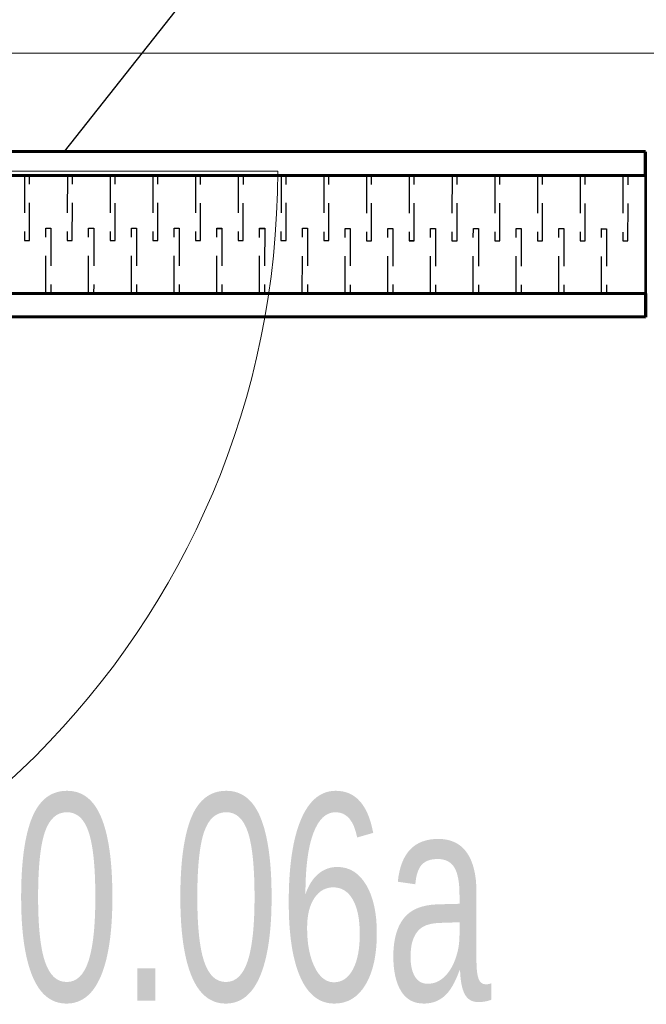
# Model space of a CAD drawing. Header units: millimetres. Extents: x -17045 to 252927, y -178787 to -18768.
# Tile 34 of 46: x 9677 to 10207, y -137293 to -136460. Entities that reach past the tile are written whole.
import ezdxf

# ---------------------------------------------------------------- set-up
doc = ezdxf.new("R2010")
doc.units = ezdxf.units.MM
doc.header["$LTSCALE"] = 10
doc.linetypes.add('GESTRICHELT', pattern=[0.75, 0.5, -0.25])
doc.linetypes.add('VERDECKT', pattern=[9.525, 6.35, -3.175])
for name, color, linetype, lineweight in [('1.PP - SLEPY_nové$0$1.PP - NÁVRH', 9, 'Continuous', 9), ('1.PP - SLEPY_nové$0$VÝPLNĚ', 9, 'Continuous', 9), ('1_pismo', 4, 'Continuous', 25), ('TB_23_UT_2NP_DSP', 7, 'Continuous', 5), ('V-objekty', 1, 'Continuous', 40), ('V-tvarovky', 1, 'Continuous', 70), ('VZT_BLOKY', 10, 'Continuous', 53)]:
    doc.layers.add(name, color=color, linetype=linetype, lineweight=lineweight)
doc.styles.add('1.PP - SLEPY_nové$0$MtXpl_Arial_Black', font='txt')

# ---------------------------------------------------------------- blocks, each defined once
blk = doc.blocks.new('1.PP - SLEPY_nové')
at = {"layer": '1.PP - SLEPY_nové$0$1.PP - NÁVRH', "color": 9, "linetype": 'Continuous', "lineweight": 9, "ltscale": 0.1}
blk.add_line((5262.15, -55216.68), (6862.15, -55216.68), dxfattribs=at)
at = {"layer": '1.PP - SLEPY_nové$0$VÝPLNĚ', "color": 9, "linetype": 'Continuous', "lineweight": 9, "ltscale": 0.1}
blk.add_line((5962.15, -55316.68), (5162.15, -55316.68), dxfattribs=at)
blk.add_arc((5262.15, -55316.68), 700, 270, 0, dxfattribs=at)
at = {"layer": '1.PP - SLEPY_nové$0$1.PP - NÁVRH', "color": 9, "lineweight": 9, "ltscale": 0.1, "style": '1.PP - SLEPY_nové$0$MtXpl_Arial_Black', "width": 0.69}
blk.add_text('0.06a', height=175, dxfattribs=at).set_placement((5738.79, -56018.69))

msp = doc.modelspace()

# ---------------------------------------------------------------- linework, layer by layer
at = {"layer": '1_pismo'}
msp.add_lwpolyline([(9715.17, -136571.31), (9988.47, -136224.69), (10401.96, -136224.69)], dxfattribs=at)
at = {"layer": 'TB_23_UT_2NP_DSP', "color": 40, "linetype": 'ByBlock', "lineweight": 70}
for p, q in [((10206.65, -136571.47), (9306.72, -136571.18)), ((10206.63, -136591.37), (10206.65, -136571.47)), ((9306.63, -136591.08), (10206.63, -136591.37)), ((9306.55, -136691.08), (10206.55, -136691.37)), ((10206.55, -136691.37), (10206.52, -136711.27)), ((10206.52, -136711.27), (9306.52, -136710.98))]:
    msp.add_line(p, q, dxfattribs=at)
at = {"layer": 'TB_23_UT_2NP_DSP', "color": 7, "linetype": 'GESTRICHELT', "lineweight": 25}
for p, q in [((9306.63, -136591.08), (10206.63, -136591.37)), ((9306.55, -136691.08), (10206.55, -136691.37))]:
    msp.add_line(p, q, dxfattribs=at)
at = {"layer": 'TB_23_UT_2NP_DSP', "color": 7, "linetype": 'VERDECKT', "lineweight": 25, "ltscale": 0.5}
for p, q in [((9681.35, -136591.26), (9681.31, -136646.45)), ((9681.35, -136591.26), (9681.31, -136646.45)), ((9681.35, -136591.26), (9681.31, -136646.45)), ((9681.35, -136591.26), (9681.31, -136646.45)), ((9681.35, -136591.28), (9681.31, -136646.47)), ((9681.35, -136591.28), (9681.31, -136646.47)), ((9681.35, -136591.28), (9681.31, -136646.47)), ((9681.35, -136591.28), (9681.31, -136646.47)), ((9681.35, -136591.28), (9681.31, -136646.47)), ((9681.35, -136591.28), (9681.31, -136646.47)), ((9681.35, -136591.34), (9681.31, -136646.53)), ((9681.35, -136591.34), (9681.31, -136646.53)), ((9681.35, -136591.34), (9681.31, -136646.53)), ((9681.35, -136591.34), (9681.31, -136646.53)), ((9681.35, -136591.34), (9681.31, -136646.53)), ((9681.35, -136591.34), (9681.31, -136646.53)), ((9685.58, -136646.45), (9685.63, -136591.26)), ((9685.58, -136646.45), (9685.63, -136591.26)), ((9685.58, -136646.45), (9685.63, -136591.26)), ((9685.58, -136646.45), (9685.63, -136591.26)), ((9685.58, -136646.47), (9685.63, -136591.28)), ((9685.58, -136646.47), (9685.63, -136591.28)), ((9685.58, -136646.47), (9685.63, -136591.28)), ((9685.58, -136646.47), (9685.63, -136591.28)), ((9685.58, -136646.47), (9685.63, -136591.28)), ((9685.58, -136646.47), (9685.63, -136591.28)), ((9685.58, -136646.53), (9685.63, -136591.34)), ((9685.58, -136646.53), (9685.63, -136591.34)), ((9685.58, -136646.53), (9685.63, -136591.34)), ((9685.58, -136646.53), (9685.63, -136591.34)), ((9685.58, -136646.53), (9685.63, -136591.34)), ((9685.58, -136646.53), (9685.63, -136591.34)), ((9717.51, -136591.29), (9717.46, -136646.48)), ((9717.51, -136591.29), (9717.46, -136646.48)), ((9717.51, -136591.29), (9717.46, -136646.48)), ((9717.51, -136591.29), (9717.46, -136646.48)), ((9717.51, -136591.3), (9717.46, -136646.49)), ((9717.51, -136591.3), (9717.46, -136646.49)), ((9717.51, -136591.3), (9717.46, -136646.49)), ((9717.51, -136591.3), (9717.46, -136646.49)), ((9717.51, -136591.3), (9717.46, -136646.49)), ((9717.51, -136591.3), (9717.46, -136646.49)), ((9721.73, -136646.48), (9721.78, -136591.29)), ((9721.73, -136646.48), (9721.78, -136591.29)), ((9721.73, -136646.48), (9721.78, -136591.29)), ((9721.73, -136646.48), (9721.78, -136591.29)), ((9721.73, -136646.5), (9721.78, -136591.31)), ((9721.73, -136646.5), (9721.78, -136591.31)), ((9721.73, -136646.5), (9721.78, -136591.31)), ((9721.73, -136646.5), (9721.78, -136591.31)), ((9721.73, -136646.5), (9721.78, -136591.31)), ((9721.73, -136646.5), (9721.78, -136591.31)), ((9753.66, -136591.33), (9753.61, -136646.52)), ((9753.66, -136591.33), (9753.61, -136646.52)), ((9753.66, -136591.33), (9753.61, -136646.52)), ((9753.66, -136591.33), (9753.61, -136646.52)), ((9753.66, -136591.33), (9753.61, -136646.52)), ((9753.66, -136591.33), (9753.61, -136646.52)), ((9757.89, -136646.52), (9757.93, -136591.33)), ((9757.89, -136646.52), (9757.93, -136591.33)), ((9757.89, -136646.52), (9757.93, -136591.33)), ((9757.89, -136646.52), (9757.93, -136591.33)), ((9757.89, -136646.52), (9757.93, -136591.33)), ((9757.89, -136646.52), (9757.93, -136591.33)), ((9789.81, -136591.24), (9789.77, -136646.43)), ((9789.81, -136591.24), (9789.77, -136646.43)), ((9789.81, -136591.24), (9789.77, -136646.43)), ((9789.81, -136591.24), (9789.77, -136646.43)), ((9789.81, -136591.24), (9789.77, -136646.43)), ((9789.81, -136591.24), (9789.77, -136646.43)), ((9789.81, -136591.32), (9789.77, -136646.51)), ((9789.81, -136591.32), (9789.77, -136646.51)), ((9789.81, -136591.32), (9789.77, -136646.51)), ((9789.81, -136591.32), (9789.77, -136646.51)), ((9789.81, -136591.37), (9789.77, -136646.56)), ((9789.81, -136591.37), (9789.77, -136646.56)), ((9789.81, -136591.37), (9789.77, -136646.56)), ((9789.81, -136591.37), (9789.77, -136646.56)), ((9789.81, -136591.37), (9789.77, -136646.56)), ((9789.81, -136591.37), (9789.77, -136646.56)), ((9794.04, -136646.44), (9794.09, -136591.25)), ((9794.04, -136646.44), (9794.09, -136591.25)), ((9794.04, -136646.44), (9794.09, -136591.25)), ((9794.04, -136646.44), (9794.09, -136591.25)), ((9794.04, -136646.44), (9794.09, -136591.25)), ((9794.04, -136646.44), (9794.09, -136591.25)), ((9794.04, -136646.52), (9794.09, -136591.33)), ((9794.04, -136646.52), (9794.09, -136591.33)), ((9794.04, -136646.52), (9794.09, -136591.33)), ((9794.04, -136646.52), (9794.09, -136591.33)), ((9794.04, -136646.57), (9794.09, -136591.38)), ((9794.04, -136646.57), (9794.09, -136591.38)), ((9794.04, -136646.57), (9794.09, -136591.38)), ((9794.04, -136646.57), (9794.09, -136591.38)), ((9794.04, -136646.57), (9794.09, -136591.38)), ((9794.04, -136646.57), (9794.09, -136591.38)), ((9825.97, -136591.37), (9825.92, -136646.56)), ((9825.97, -136591.37), (9825.92, -136646.56)), ((9825.97, -136591.37), (9825.92, -136646.56)), ((9825.97, -136591.37), (9825.92, -136646.56)), ((9825.97, -136591.37), (9825.92, -136646.56)), ((9825.97, -136591.37), (9825.92, -136646.56)), ((9825.97, -136591.4), (9825.92, -136646.59)), ((9825.97, -136591.4), (9825.92, -136646.59)), ((9825.97, -136591.4), (9825.92, -136646.59)), ((9825.97, -136591.4), (9825.92, -136646.59)), ((9830.19, -136646.56), (9830.24, -136591.37)), ((9830.19, -136646.56), (9830.24, -136591.37)), ((9830.19, -136646.56), (9830.24, -136591.37)), ((9830.19, -136646.56), (9830.24, -136591.37)), ((9830.19, -136646.56), (9830.24, -136591.37)), ((9830.19, -136646.56), (9830.24, -136591.37)), ((9830.19, -136646.6), (9830.24, -136591.41)), ((9830.19, -136646.6), (9830.24, -136591.41)), ((9830.19, -136646.6), (9830.24, -136591.41)), ((9830.19, -136646.6), (9830.24, -136591.41)), ((9862.12, -136591.37), (9862.08, -136646.56)), ((9862.12, -136591.37), (9862.08, -136646.56)), ((9862.12, -136591.37), (9862.08, -136646.56)), ((9862.12, -136591.37), (9862.08, -136646.56)), ((9862.12, -136591.37), (9862.08, -136646.56)), ((9862.12, -136591.37), (9862.08, -136646.56)), ((9862.12, -136591.43), (9862.08, -136646.62)), ((9862.12, -136591.43), (9862.08, -136646.62)), ((9862.12, -136591.43), (9862.08, -136646.62)), ((9862.12, -136591.43), (9862.08, -136646.62)), ((9862.12, -136591.45), (9862.08, -136646.64)), ((9862.12, -136591.45), (9862.08, -136646.64)), ((9862.12, -136591.45), (9862.08, -136646.64)), ((9862.12, -136591.45), (9862.08, -136646.64)), ((9862.12, -136591.45), (9862.08, -136646.64)), ((9862.12, -136591.45), (9862.08, -136646.64)), ((9866.35, -136646.57), (9866.39, -136591.38)), ((9866.35, -136646.57), (9866.39, -136591.38)), ((9866.35, -136646.57), (9866.39, -136591.38)), ((9866.35, -136646.57), (9866.39, -136591.38)), ((9866.35, -136646.57), (9866.39, -136591.38)), ((9866.35, -136646.57), (9866.39, -136591.38)), ((9866.35, -136646.62), (9866.39, -136591.43)), ((9866.35, -136646.62), (9866.39, -136591.43)), ((9866.35, -136646.62), (9866.39, -136591.43)), ((9866.35, -136646.62), (9866.39, -136591.43)), ((9866.35, -136646.64), (9866.39, -136591.45)), ((9866.35, -136646.64), (9866.39, -136591.45)), ((9866.35, -136646.64), (9866.39, -136591.45)), ((9866.35, -136646.64), (9866.39, -136591.45)), ((9866.35, -136646.64), (9866.39, -136591.45)), ((9866.35, -136646.64), (9866.39, -136591.45)), ((9898.27, -136591.29), (9898.23, -136646.48)), ((9898.27, -136591.29), (9898.23, -136646.48)), ((9898.27, -136591.29), (9898.23, -136646.48)), ((9898.27, -136591.29), (9898.23, -136646.48)), ((9898.27, -136591.29), (9898.23, -136646.48)), ((9898.27, -136591.29), (9898.23, -136646.48)), ((9898.27, -136591.37), (9898.23, -136646.56)), ((9898.27, -136591.37), (9898.23, -136646.56)), ((9898.27, -136591.37), (9898.23, -136646.56)), ((9898.27, -136591.37), (9898.23, -136646.56)), ((9898.27, -136591.42), (9898.23, -136646.61)), ((9898.27, -136591.42), (9898.23, -136646.61)), ((9898.27, -136591.42), (9898.23, -136646.61)), ((9898.27, -136591.42), (9898.23, -136646.61)), ((9898.27, -136591.42), (9898.23, -136646.61)), ((9898.27, -136591.42), (9898.23, -136646.61)), ((9902.5, -136646.48), (9902.55, -136591.29)), ((9902.5, -136646.48), (9902.55, -136591.29)), ((9902.5, -136646.48), (9902.55, -136591.29)), ((9902.5, -136646.48), (9902.55, -136591.29)), ((9902.5, -136646.48), (9902.55, -136591.29)), ((9902.5, -136646.48), (9902.55, -136591.29)), ((9902.5, -136646.56), (9902.55, -136591.37)), ((9902.5, -136646.56), (9902.55, -136591.37)), ((9902.5, -136646.56), (9902.55, -136591.37)), ((9902.5, -136646.56), (9902.55, -136591.37)), ((9902.5, -136646.61), (9902.55, -136591.42)), ((9902.5, -136646.61), (9902.55, -136591.42)), ((9902.5, -136646.61), (9902.55, -136591.42)), ((9902.5, -136646.61), (9902.55, -136591.42)), ((9902.5, -136646.61), (9902.55, -136591.42)), ((9902.5, -136646.61), (9902.55, -136591.42)), ((9934.43, -136591.41), (9934.38, -136646.6)), ((9934.43, -136591.41), (9934.38, -136646.6)), ((9934.43, -136591.41), (9934.38, -136646.6)), ((9934.43, -136591.41), (9934.38, -136646.6)), ((9934.43, -136591.41), (9934.38, -136646.6)), ((9934.43, -136591.41), (9934.38, -136646.6)), ((9934.43, -136591.45), (9934.38, -136646.64)), ((9934.43, -136591.45), (9934.38, -136646.64)), ((9934.43, -136591.45), (9934.38, -136646.64)), ((9934.43, -136591.45), (9934.38, -136646.64)), ((9938.66, -136646.61), (9938.7, -136591.42)), ((9938.66, -136646.61), (9938.7, -136591.42)), ((9938.66, -136646.61), (9938.7, -136591.42)), ((9938.66, -136646.61), (9938.7, -136591.42)), ((9938.66, -136646.61), (9938.7, -136591.42)), ((9938.66, -136646.61), (9938.7, -136591.42)), ((9938.66, -136646.64), (9938.7, -136591.45)), ((9938.66, -136646.64), (9938.7, -136591.45)), ((9938.66, -136646.64), (9938.7, -136591.45)), ((9938.66, -136646.64), (9938.7, -136591.45)), ((9970.58, -136591.47), (9970.54, -136646.66)), ((9970.58, -136591.47), (9970.54, -136646.66)), ((9970.58, -136591.47), (9970.54, -136646.66)), ((9970.58, -136591.47), (9970.54, -136646.66)), ((9970.58, -136591.49), (9970.54, -136646.68)), ((9970.58, -136591.49), (9970.54, -136646.68)), ((9970.58, -136591.49), (9970.54, -136646.68)), ((9970.58, -136591.49), (9970.54, -136646.68)), ((9970.58, -136591.49), (9970.54, -136646.68)), ((9970.58, -136591.49), (9970.54, -136646.68)), ((9970.58, -136591.51), (9970.54, -136646.7)), ((9970.58, -136591.51), (9970.54, -136646.7)), ((9970.58, -136591.51), (9970.54, -136646.7)), ((9970.58, -136591.51), (9970.54, -136646.7)), ((9970.58, -136591.51), (9970.54, -136646.7)), ((9970.58, -136591.51), (9970.54, -136646.7)), ((9974.81, -136646.67), (9974.85, -136591.48)), ((9974.81, -136646.67), (9974.85, -136591.48)), ((9974.81, -136646.67), (9974.85, -136591.48)), ((9974.81, -136646.67), (9974.85, -136591.48)), ((9974.81, -136646.68), (9974.85, -136591.49)), ((9974.81, -136646.68), (9974.85, -136591.49)), ((9974.81, -136646.68), (9974.85, -136591.49)), ((9974.81, -136646.68), (9974.85, -136591.49)), ((9974.81, -136646.68), (9974.85, -136591.49)), ((9974.81, -136646.68), (9974.85, -136591.49)), ((9974.81, -136646.7), (9974.85, -136591.51)), ((9974.81, -136646.7), (9974.85, -136591.51)), ((9974.81, -136646.7), (9974.85, -136591.51)), ((9974.81, -136646.7), (9974.85, -136591.51)), ((9974.81, -136646.7), (9974.85, -136591.51)), ((9974.81, -136646.7), (9974.85, -136591.51)), ((10006.73, -136591.42), (10006.69, -136646.61)), ((10006.73, -136591.42), (10006.69, -136646.61)), ((10006.73, -136591.42), (10006.69, -136646.61)), ((10006.73, -136591.42), (10006.69, -136646.61)), ((10006.73, -136591.42), (10006.69, -136646.61)), ((10006.73, -136591.42), (10006.69, -136646.61)), ((10006.73, -136591.5), (10006.69, -136646.69)), ((10006.73, -136591.5), (10006.69, -136646.69)), ((10006.73, -136591.5), (10006.69, -136646.69)), ((10006.73, -136591.5), (10006.69, -136646.69)), ((10006.73, -136591.55), (10006.69, -136646.74)), ((10006.73, -136591.55), (10006.69, -136646.74)), ((10006.73, -136591.55), (10006.69, -136646.74)), ((10006.73, -136591.55), (10006.69, -136646.74)), ((10006.73, -136591.55), (10006.69, -136646.74)), ((10006.73, -136591.55), (10006.69, -136646.74)), ((10010.96, -136646.62), (10011.01, -136591.43)), ((10010.96, -136646.62), (10011.01, -136591.43)), ((10010.96, -136646.62), (10011.01, -136591.43)), ((10010.96, -136646.62), (10011.01, -136591.43)), ((10010.96, -136646.62), (10011.01, -136591.43)), ((10010.96, -136646.62), (10011.01, -136591.43)), ((10010.96, -136646.7), (10011.01, -136591.51)), ((10010.96, -136646.7), (10011.01, -136591.51)), ((10010.96, -136646.7), (10011.01, -136591.51)), ((10010.96, -136646.7), (10011.01, -136591.51)), ((10010.96, -136646.74), (10011.01, -136591.56)), ((10010.96, -136646.74), (10011.01, -136591.56)), ((10010.96, -136646.74), (10011.01, -136591.56)), ((10010.96, -136646.74), (10011.01, -136591.56)), ((10010.96, -136646.74), (10011.01, -136591.56)), ((10010.96, -136646.74), (10011.01, -136591.56)), ((10042.89, -136591.54), (10042.84, -136646.73)), ((10042.89, -136591.54), (10042.84, -136646.73)), ((10042.89, -136591.54), (10042.84, -136646.73)), ((10042.89, -136591.54), (10042.84, -136646.73)), ((10042.89, -136591.54), (10042.84, -136646.73)), ((10042.89, -136591.54), (10042.84, -136646.73)), ((10042.89, -136591.58), (10042.84, -136646.77)), ((10042.89, -136591.58), (10042.84, -136646.77)), ((10042.89, -136591.58), (10042.84, -136646.77)), ((10042.89, -136591.58), (10042.84, -136646.77)), ((10047.12, -136646.74), (10047.16, -136591.55)), ((10047.12, -136646.74), (10047.16, -136591.55)), ((10047.12, -136646.74), (10047.16, -136591.55)), ((10047.12, -136646.74), (10047.16, -136591.55)), ((10047.12, -136646.74), (10047.16, -136591.55)), ((10047.12, -136646.74), (10047.16, -136591.55)), ((10047.12, -136646.77), (10047.16, -136591.58)), ((10047.12, -136646.77), (10047.16, -136591.58)), ((10047.12, -136646.77), (10047.16, -136591.58)), ((10047.12, -136646.77), (10047.16, -136591.58)), ((10079.04, -136591.59), (10079, -136646.78)), ((10079.04, -136591.59), (10079, -136646.78)), ((10079.04, -136591.59), (10079, -136646.78)), ((10079.04, -136591.59), (10079, -136646.78)), ((10079.04, -136591.59), (10079, -136646.78)), ((10079.04, -136591.59), (10079, -136646.78)), ((10079.04, -136591.61), (10079, -136646.8)), ((10079.04, -136591.61), (10079, -136646.8)), ((10079.04, -136591.61), (10079, -136646.8)), ((10079.04, -136591.61), (10079, -136646.8)), ((10079.04, -136591.62), (10079, -136646.81)), ((10079.04, -136591.62), (10079, -136646.81)), ((10079.04, -136591.62), (10079, -136646.81)), ((10079.04, -136591.62), (10079, -136646.81)), ((10079.04, -136591.62), (10079, -136646.81)), ((10079.04, -136591.62), (10079, -136646.81)), ((10083.27, -136646.79), (10083.32, -136591.6)), ((10083.27, -136646.79), (10083.32, -136591.6)), ((10083.27, -136646.79), (10083.32, -136591.6)), ((10083.27, -136646.79), (10083.32, -136591.6)), ((10083.27, -136646.79), (10083.32, -136591.6)), ((10083.27, -136646.79), (10083.32, -136591.6)), ((10083.27, -136646.8), (10083.32, -136591.61)), ((10083.27, -136646.8), (10083.32, -136591.61)), ((10083.27, -136646.8), (10083.32, -136591.61)), ((10083.27, -136646.8), (10083.32, -136591.61)), ((10083.27, -136646.82), (10083.32, -136591.63)), ((10083.27, -136646.82), (10083.32, -136591.63)), ((10083.27, -136646.82), (10083.32, -136591.63)), ((10083.27, -136646.82), (10083.32, -136591.63)), ((10083.27, -136646.82), (10083.32, -136591.63)), ((10083.27, -136646.82), (10083.32, -136591.63)), ((10115.2, -136591.51), (10115.15, -136646.7)), ((10115.2, -136591.51), (10115.15, -136646.7)), ((10115.2, -136591.51), (10115.15, -136646.7)), ((10115.2, -136591.51), (10115.15, -136646.7)), ((10115.2, -136591.51), (10115.15, -136646.7)), ((10115.2, -136591.51), (10115.15, -136646.7)), ((10115.2, -136591.59), (10115.15, -136646.78)), ((10115.2, -136591.59), (10115.15, -136646.78)), ((10115.2, -136591.59), (10115.15, -136646.78)), ((10115.2, -136591.59), (10115.15, -136646.78)), ((10115.2, -136591.64), (10115.15, -136646.83)), ((10115.2, -136591.64), (10115.15, -136646.83)), ((10115.2, -136591.64), (10115.15, -136646.83)), ((10115.2, -136591.64), (10115.15, -136646.83)), ((10115.2, -136591.64), (10115.15, -136646.83)), ((10115.2, -136591.64), (10115.15, -136646.83)), ((10119.42, -136646.7), (10119.47, -136591.52)), ((10119.42, -136646.7), (10119.47, -136591.52)), ((10119.42, -136646.7), (10119.47, -136591.52)), ((10119.42, -136646.7), (10119.47, -136591.52)), ((10119.42, -136646.7), (10119.47, -136591.52)), ((10119.42, -136646.7), (10119.47, -136591.52)), ((10119.42, -136646.78), (10119.47, -136591.59)), ((10119.42, -136646.78), (10119.47, -136591.59)), ((10119.42, -136646.78), (10119.47, -136591.59)), ((10119.42, -136646.78), (10119.47, -136591.59)), ((10119.42, -136646.83), (10119.47, -136591.64)), ((10119.42, -136646.83), (10119.47, -136591.64)), ((10119.42, -136646.83), (10119.47, -136591.64)), ((10119.42, -136646.83), (10119.47, -136591.64)), ((10119.42, -136646.83), (10119.47, -136591.64)), ((10119.42, -136646.83), (10119.47, -136591.64)), ((10151.35, -136591.63), (10151.3, -136646.82)), ((10151.35, -136591.63), (10151.3, -136646.82)), ((10151.35, -136591.63), (10151.3, -136646.82)), ((10151.35, -136591.63), (10151.3, -136646.82)), ((10151.35, -136591.63), (10151.3, -136646.82)), ((10151.35, -136591.63), (10151.3, -136646.82)), ((10151.35, -136591.67), (10151.3, -136646.86)), ((10151.35, -136591.67), (10151.3, -136646.86)), ((10151.35, -136591.67), (10151.3, -136646.86)), ((10151.35, -136591.67), (10151.3, -136646.86)), ((10155.58, -136646.83), (10155.62, -136591.64)), ((10155.58, -136646.83), (10155.62, -136591.64)), ((10155.58, -136646.83), (10155.62, -136591.64)), ((10155.58, -136646.83), (10155.62, -136591.64)), ((10155.58, -136646.83), (10155.62, -136591.64)), ((10155.58, -136646.83), (10155.62, -136591.64)), ((10155.58, -136646.86), (10155.62, -136591.67)), ((10155.58, -136646.86), (10155.62, -136591.67)), ((10155.58, -136646.86), (10155.62, -136591.67)), ((10155.58, -136646.86), (10155.62, -136591.67)), ((10187.5, -136591.69), (10187.46, -136646.88)), ((10187.5, -136591.69), (10187.46, -136646.88)), ((10187.5, -136591.69), (10187.46, -136646.88)), ((10187.5, -136591.69), (10187.46, -136646.88)), ((10187.5, -136591.71), (10187.46, -136646.9)), ((10187.5, -136591.71), (10187.46, -136646.9)), ((10187.5, -136591.71), (10187.46, -136646.9)), ((10187.5, -136591.71), (10187.46, -136646.9)), ((10187.5, -136591.71), (10187.46, -136646.9)), ((10187.5, -136591.71), (10187.46, -136646.9)), ((10191.73, -136646.89), (10191.78, -136591.7)), ((10191.73, -136646.89), (10191.78, -136591.7)), ((10191.73, -136646.89), (10191.78, -136591.7)), ((10191.73, -136646.89), (10191.78, -136591.7)), ((10191.73, -136646.91), (10191.78, -136591.72)), ((10191.73, -136646.91), (10191.78, -136591.72)), ((10191.73, -136646.91), (10191.78, -136591.72)), ((10191.73, -136646.91), (10191.78, -136591.72)), ((10191.73, -136646.91), (10191.78, -136591.72)), ((10191.73, -136646.91), (10191.78, -136591.72)), ((9699.35, -136691.26), (9699.4, -136636.07)), ((9699.35, -136691.26), (9699.4, -136636.07)), ((9699.35, -136691.28), (9699.4, -136636.09)), ((9699.35, -136691.28), (9699.4, -136636.09)), ((9699.35, -136691.28), (9699.4, -136636.09)), ((9699.35, -136691.28), (9699.4, -136636.09)), ((9699.4, -136636.09), (9703.67, -136636.1)), ((9699.4, -136636.09), (9703.67, -136636.1)), ((9703.67, -136636.08), (9703.62, -136691.27)), ((9703.67, -136636.08), (9703.62, -136691.27)), ((9703.67, -136636.1), (9703.62, -136691.29)), ((9703.67, -136636.1), (9703.62, -136691.29)), ((9703.67, -136636.1), (9703.62, -136691.29)), ((9703.67, -136636.1), (9703.62, -136691.29)), ((9735.5, -136691.31), (9735.55, -136636.12)), ((9735.5, -136691.31), (9735.55, -136636.12)), ((9735.5, -136691.31), (9735.55, -136636.12)), ((9735.5, -136691.31), (9735.55, -136636.12)), ((9735.55, -136636.12), (9739.82, -136636.12)), ((9735.55, -136636.12), (9739.82, -136636.12)), ((9739.82, -136636.12), (9739.78, -136691.31)), ((9739.82, -136636.12), (9739.78, -136691.31)), ((9739.82, -136636.12), (9739.78, -136691.31)), ((9739.82, -136636.12), (9739.78, -136691.31)), ((9771.66, -136691.22), (9771.7, -136636.03)), ((9771.66, -136691.22), (9771.7, -136636.03)), ((9771.66, -136691.22), (9771.7, -136636.03)), ((9771.66, -136691.22), (9771.7, -136636.03)), ((9771.66, -136691.3), (9771.7, -136636.11)), ((9771.66, -136691.3), (9771.7, -136636.11)), ((9771.66, -136691.32), (9771.7, -136636.13)), ((9771.66, -136691.32), (9771.7, -136636.13)), ((9771.66, -136691.32), (9771.7, -136636.13)), ((9771.66, -136691.32), (9771.7, -136636.13)), ((9771.66, -136691.35), (9771.7, -136636.16)), ((9771.66, -136691.35), (9771.7, -136636.16)), ((9771.66, -136691.35), (9771.7, -136636.16)), ((9771.66, -136691.35), (9771.7, -136636.16)), ((9771.66, -136691.35), (9771.7, -136636.16)), ((9771.66, -136691.35), (9771.7, -136636.16)), ((9771.7, -136636.03), (9775.98, -136636.04)), ((9771.7, -136636.03), (9775.98, -136636.04)), ((9771.7, -136636.13), (9775.98, -136636.13)), ((9771.7, -136636.13), (9775.98, -136636.13)), ((9771.7, -136636.16), (9775.98, -136636.17)), ((9771.7, -136636.16), (9775.98, -136636.17)), ((9775.98, -136636.04), (9775.93, -136691.23)), ((9775.98, -136636.04), (9775.93, -136691.23)), ((9775.98, -136636.04), (9775.93, -136691.23)), ((9775.98, -136636.04), (9775.93, -136691.23)), ((9775.98, -136636.12), (9775.93, -136691.31)), ((9775.98, -136636.12), (9775.93, -136691.31)), ((9775.98, -136636.13), (9775.93, -136691.32)), ((9775.98, -136636.13), (9775.93, -136691.32)), ((9775.98, -136636.13), (9775.93, -136691.32)), ((9775.98, -136636.13), (9775.93, -136691.32)), ((9775.98, -136636.17), (9775.93, -136691.36)), ((9775.98, -136636.17), (9775.93, -136691.36)), ((9775.98, -136636.17), (9775.93, -136691.36)), ((9775.98, -136636.17), (9775.93, -136691.36)), ((9775.98, -136636.17), (9775.93, -136691.36)), ((9775.98, -136636.17), (9775.93, -136691.36)), ((9807.81, -136691.35), (9807.86, -136636.16)), ((9807.81, -136691.35), (9807.86, -136636.16)), ((9807.81, -136691.35), (9807.86, -136636.16)), ((9807.81, -136691.35), (9807.86, -136636.16)), ((9807.81, -136691.38), (9807.86, -136636.19)), ((9807.81, -136691.38), (9807.86, -136636.19)), ((9807.86, -136636.16), (9812.13, -136636.16)), ((9807.86, -136636.16), (9812.13, -136636.16)), ((9812.13, -136636.16), (9812.09, -136691.35)), ((9812.13, -136636.16), (9812.09, -136691.35)), ((9812.13, -136636.16), (9812.09, -136691.35)), ((9812.13, -136636.16), (9812.09, -136691.35)), ((9812.13, -136636.2), (9812.09, -136691.39)), ((9812.13, -136636.2), (9812.09, -136691.39)), ((9843.97, -136691.35), (9844.01, -136636.16)), ((9843.97, -136691.35), (9844.01, -136636.16)), ((9843.97, -136691.35), (9844.01, -136636.16)), ((9843.97, -136691.35), (9844.01, -136636.16)), ((9843.97, -136691.41), (9844.01, -136636.22)), ((9843.97, -136691.41), (9844.01, -136636.22)), ((9843.97, -136691.42), (9844.01, -136636.24)), ((9843.97, -136691.42), (9844.01, -136636.24)), ((9843.97, -136691.42), (9844.01, -136636.24)), ((9843.97, -136691.42), (9844.01, -136636.24)), ((9844.01, -136636.16), (9848.28, -136636.17)), ((9844.01, -136636.16), (9848.28, -136636.17)), ((9844.01, -136636.24), (9848.28, -136636.24)), ((9844.01, -136636.24), (9848.28, -136636.24)), ((9848.28, -136636.17), (9848.24, -136691.36)), ((9848.28, -136636.17), (9848.24, -136691.36)), ((9848.28, -136636.17), (9848.24, -136691.36)), ((9848.28, -136636.17), (9848.24, -136691.36)), ((9848.28, -136636.22), (9848.24, -136691.41)), ((9848.28, -136636.22), (9848.24, -136691.41)), ((9848.28, -136636.24), (9848.24, -136691.43)), ((9848.28, -136636.24), (9848.24, -136691.43)), ((9848.28, -136636.24), (9848.24, -136691.43)), ((9848.28, -136636.24), (9848.24, -136691.43)), ((9880.12, -136691.27), (9880.16, -136636.08)), ((9880.12, -136691.27), (9880.16, -136636.08)), ((9880.12, -136691.27), (9880.16, -136636.08)), ((9880.12, -136691.27), (9880.16, -136636.08)), ((9880.12, -136691.35), (9880.16, -136636.16)), ((9880.12, -136691.35), (9880.16, -136636.16)), ((9880.12, -136691.36), (9880.16, -136636.17)), ((9880.12, -136691.36), (9880.16, -136636.17)), ((9880.12, -136691.36), (9880.16, -136636.17)), ((9880.12, -136691.36), (9880.16, -136636.17)), ((9880.12, -136691.39), (9880.16, -136636.21)), ((9880.12, -136691.39), (9880.16, -136636.21)), ((9880.12, -136691.39), (9880.16, -136636.21)), ((9880.12, -136691.39), (9880.16, -136636.21)), ((9880.12, -136691.39), (9880.16, -136636.21)), ((9880.12, -136691.39), (9880.16, -136636.21)), ((9880.12, -136691.43), (9880.16, -136636.24)), ((9880.12, -136691.43), (9880.16, -136636.24)), ((9880.12, -136691.45), (9880.16, -136636.26)), ((9880.12, -136691.45), (9880.16, -136636.26)), ((9880.12, -136691.45), (9880.16, -136636.26)), ((9880.12, -136691.45), (9880.16, -136636.26)), ((9880.16, -136636.08), (9884.44, -136636.08)), ((9880.16, -136636.08), (9884.44, -136636.08)), ((9880.16, -136636.17), (9884.44, -136636.18)), ((9880.16, -136636.17), (9884.44, -136636.18)), ((9880.16, -136636.21), (9884.44, -136636.21)), ((9880.16, -136636.21), (9884.44, -136636.21)), ((9880.16, -136636.26), (9884.44, -136636.27)), ((9880.16, -136636.26), (9884.44, -136636.27)), ((9884.44, -136636.08), (9884.39, -136691.27)), ((9884.44, -136636.08), (9884.39, -136691.27)), ((9884.44, -136636.08), (9884.39, -136691.27)), ((9884.44, -136636.08), (9884.39, -136691.27)), ((9884.44, -136636.16), (9884.39, -136691.35)), ((9884.44, -136636.16), (9884.39, -136691.35)), ((9884.44, -136636.18), (9884.39, -136691.36)), ((9884.44, -136636.18), (9884.39, -136691.36)), ((9884.44, -136636.18), (9884.39, -136691.36)), ((9884.44, -136636.18), (9884.39, -136691.36)), ((9884.44, -136636.21), (9884.39, -136691.4)), ((9884.44, -136636.21), (9884.39, -136691.4)), ((9884.44, -136636.21), (9884.39, -136691.4)), ((9884.44, -136636.21), (9884.39, -136691.4)), ((9884.44, -136636.21), (9884.39, -136691.4)), ((9884.44, -136636.21), (9884.39, -136691.4)), ((9884.44, -136636.25), (9884.39, -136691.44)), ((9884.44, -136636.25), (9884.39, -136691.44)), ((9884.44, -136636.27), (9884.39, -136691.46)), ((9884.44, -136636.27), (9884.39, -136691.46)), ((9884.44, -136636.27), (9884.39, -136691.46)), ((9884.44, -136636.27), (9884.39, -136691.46)), ((9916.27, -136691.39), (9916.32, -136636.2)), ((9916.27, -136691.39), (9916.32, -136636.2)), ((9916.27, -136691.39), (9916.32, -136636.2)), ((9916.27, -136691.39), (9916.32, -136636.2)), ((9916.27, -136691.42), (9916.32, -136636.23)), ((9916.27, -136691.42), (9916.32, -136636.23)), ((9916.32, -136636.2), (9920.59, -136636.2)), ((9916.32, -136636.2), (9920.59, -136636.2)), ((9920.59, -136636.2), (9920.55, -136691.39)), ((9920.59, -136636.2), (9920.55, -136691.39)), ((9920.59, -136636.2), (9920.55, -136691.39)), ((9920.59, -136636.2), (9920.55, -136691.39)), ((9920.59, -136636.24), (9920.55, -136691.43)), ((9920.59, -136636.24), (9920.55, -136691.43)), ((9952.43, -136691.45), (9952.47, -136636.26)), ((9952.43, -136691.45), (9952.47, -136636.26)), ((9952.43, -136691.47), (9952.47, -136636.28)), ((9952.43, -136691.47), (9952.47, -136636.28)), ((9952.43, -136691.47), (9952.47, -136636.28)), ((9952.43, -136691.47), (9952.47, -136636.28)), ((9952.43, -136691.48), (9952.47, -136636.3)), ((9952.43, -136691.48), (9952.47, -136636.3)), ((9952.43, -136691.48), (9952.47, -136636.3)), ((9952.43, -136691.48), (9952.47, -136636.3)), ((9952.47, -136636.28), (9956.75, -136636.28)), ((9952.47, -136636.28), (9956.75, -136636.28)), ((9952.47, -136636.3), (9956.75, -136636.3)), ((9952.47, -136636.3), (9956.75, -136636.3)), ((9956.75, -136636.27), (9956.7, -136691.46)), ((9956.75, -136636.27), (9956.7, -136691.46)), ((9956.75, -136636.28), (9956.7, -136691.47)), ((9956.75, -136636.28), (9956.7, -136691.47)), ((9956.75, -136636.28), (9956.7, -136691.47)), ((9956.75, -136636.28), (9956.7, -136691.47)), ((9956.75, -136636.3), (9956.7, -136691.49)), ((9956.75, -136636.3), (9956.7, -136691.49)), ((9956.75, -136636.3), (9956.7, -136691.49)), ((9956.75, -136636.3), (9956.7, -136691.49)), ((9988.58, -136691.4), (9988.63, -136636.21)), ((9988.58, -136691.4), (9988.63, -136636.21)), ((9988.58, -136691.4), (9988.63, -136636.21)), ((9988.58, -136691.4), (9988.63, -136636.21)), ((9988.58, -136691.48), (9988.63, -136636.29)), ((9988.58, -136691.48), (9988.63, -136636.29)), ((9988.58, -136691.48), (9988.63, -136636.29)), ((9988.58, -136691.48), (9988.63, -136636.29)), ((9988.58, -136691.49), (9988.63, -136636.3)), ((9988.58, -136691.49), (9988.63, -136636.3)), ((9988.58, -136691.49), (9988.63, -136636.3)), ((9988.58, -136691.49), (9988.63, -136636.3)), ((9988.58, -136691.49), (9988.63, -136636.3)), ((9988.58, -136691.49), (9988.63, -136636.3)), ((9988.58, -136691.49), (9988.63, -136636.3)), ((9988.58, -136691.49), (9988.63, -136636.3)), ((9988.58, -136691.53), (9988.63, -136636.34)), ((9988.58, -136691.53), (9988.63, -136636.34)), ((9988.58, -136691.53), (9988.63, -136636.34)), ((9988.58, -136691.53), (9988.63, -136636.34)), ((9988.58, -136691.53), (9988.63, -136636.34)), ((9988.58, -136691.53), (9988.63, -136636.34)), ((9988.63, -136636.21), (9992.9, -136636.22)), ((9988.63, -136636.21), (9992.9, -136636.22)), ((9988.63, -136636.3), (9992.9, -136636.31)), ((9988.63, -136636.3), (9992.9, -136636.31)), ((9988.63, -136636.3), (9992.9, -136636.31)), ((9988.63, -136636.3), (9992.9, -136636.31)), ((9988.63, -136636.34), (9992.9, -136636.34)), ((9988.63, -136636.34), (9992.9, -136636.34)), ((9992.9, -136636.22), (9992.85, -136691.4)), ((9992.9, -136636.22), (9992.85, -136691.4)), ((9992.9, -136636.22), (9992.85, -136691.4)), ((9992.9, -136636.22), (9992.85, -136691.4)), ((9992.9, -136636.29), (9992.85, -136691.48)), ((9992.9, -136636.29), (9992.85, -136691.48)), ((9992.9, -136636.29), (9992.85, -136691.48)), ((9992.9, -136636.29), (9992.85, -136691.48)), ((9992.9, -136636.31), (9992.85, -136691.5)), ((9992.9, -136636.31), (9992.85, -136691.5)), ((9992.9, -136636.31), (9992.85, -136691.5)), ((9992.9, -136636.31), (9992.85, -136691.5)), ((9992.9, -136636.31), (9992.85, -136691.5)), ((9992.9, -136636.31), (9992.85, -136691.5)), ((9992.9, -136636.31), (9992.85, -136691.5)), ((9992.9, -136636.31), (9992.85, -136691.5)), ((9992.9, -136636.34), (9992.85, -136691.53)), ((9992.9, -136636.34), (9992.85, -136691.53)), ((9992.9, -136636.34), (9992.85, -136691.53)), ((9992.9, -136636.34), (9992.85, -136691.53)), ((9992.9, -136636.34), (9992.85, -136691.53)), ((9992.9, -136636.34), (9992.85, -136691.53)), ((10024.73, -136691.52), (10024.78, -136636.33)), ((10024.73, -136691.52), (10024.78, -136636.33)), ((10024.73, -136691.52), (10024.78, -136636.33)), ((10024.73, -136691.52), (10024.78, -136636.33)), ((10024.73, -136691.56), (10024.78, -136636.37)), ((10024.73, -136691.56), (10024.78, -136636.37)), ((10024.78, -136636.33), (10029.05, -136636.34)), ((10024.78, -136636.33), (10029.05, -136636.34)), ((10029.05, -136636.34), (10029.01, -136691.53)), ((10029.05, -136636.34), (10029.01, -136691.53)), ((10029.05, -136636.34), (10029.01, -136691.53)), ((10029.05, -136636.34), (10029.01, -136691.53)), ((10029.05, -136636.37), (10029.01, -136691.56)), ((10029.05, -136636.37), (10029.01, -136691.56)), ((10060.89, -136691.57), (10060.93, -136636.38)), ((10060.89, -136691.57), (10060.93, -136636.38)), ((10060.89, -136691.57), (10060.93, -136636.38)), ((10060.89, -136691.57), (10060.93, -136636.38)), ((10060.89, -136691.58), (10060.93, -136636.39)), ((10060.89, -136691.58), (10060.93, -136636.39)), ((10060.89, -136691.6), (10060.93, -136636.41)), ((10060.89, -136691.6), (10060.93, -136636.41)), ((10060.89, -136691.6), (10060.93, -136636.41)), ((10060.89, -136691.6), (10060.93, -136636.41)), ((10060.93, -136636.38), (10065.21, -136636.39)), ((10060.93, -136636.38), (10065.21, -136636.39)), ((10060.93, -136636.41), (10065.21, -136636.42)), ((10060.93, -136636.41), (10065.21, -136636.42)), ((10065.21, -136636.39), (10065.16, -136691.58)), ((10065.21, -136636.39), (10065.16, -136691.58)), ((10065.21, -136636.39), (10065.16, -136691.58)), ((10065.21, -136636.39), (10065.16, -136691.58)), ((10065.21, -136636.4), (10065.16, -136691.59)), ((10065.21, -136636.4), (10065.16, -136691.59)), ((10065.21, -136636.42), (10065.16, -136691.61)), ((10065.21, -136636.42), (10065.16, -136691.61)), ((10065.21, -136636.42), (10065.16, -136691.61)), ((10065.21, -136636.42), (10065.16, -136691.61)), ((10097.04, -136691.49), (10097.09, -136636.3)), ((10097.04, -136691.49), (10097.09, -136636.3)), ((10097.04, -136691.49), (10097.09, -136636.3)), ((10097.04, -136691.49), (10097.09, -136636.3)), ((10097.04, -136691.57), (10097.09, -136636.38)), ((10097.04, -136691.57), (10097.09, -136636.38)), ((10097.04, -136691.58), (10097.09, -136636.39)), ((10097.04, -136691.58), (10097.09, -136636.39)), ((10097.04, -136691.58), (10097.09, -136636.39)), ((10097.04, -136691.58), (10097.09, -136636.39)), ((10097.04, -136691.61), (10097.09, -136636.42)), ((10097.04, -136691.61), (10097.09, -136636.42)), ((10097.04, -136691.62), (10097.09, -136636.43)), ((10097.04, -136691.62), (10097.09, -136636.43)), ((10097.04, -136691.62), (10097.09, -136636.43)), ((10097.04, -136691.62), (10097.09, -136636.43)), ((10097.04, -136691.62), (10097.09, -136636.43)), ((10097.04, -136691.62), (10097.09, -136636.43)), ((10097.04, -136691.63), (10097.09, -136636.44)), ((10097.04, -136691.63), (10097.09, -136636.44)), ((10097.04, -136691.63), (10097.09, -136636.44)), ((10097.04, -136691.63), (10097.09, -136636.44)), ((10097.09, -136636.3), (10101.36, -136636.3)), ((10097.09, -136636.3), (10101.36, -136636.3)), ((10097.09, -136636.39), (10101.36, -136636.4)), ((10097.09, -136636.39), (10101.36, -136636.4)), ((10097.09, -136636.43), (10101.36, -136636.43)), ((10097.09, -136636.43), (10101.36, -136636.43)), ((10097.09, -136636.44), (10101.36, -136636.44)), ((10097.09, -136636.44), (10101.36, -136636.44)), ((10101.36, -136636.3), (10101.31, -136691.49)), ((10101.36, -136636.3), (10101.31, -136691.49)), ((10101.36, -136636.3), (10101.31, -136691.49)), ((10101.36, -136636.3), (10101.31, -136691.49)), ((10101.36, -136636.38), (10101.31, -136691.57)), ((10101.36, -136636.38), (10101.31, -136691.57)), ((10101.36, -136636.4), (10101.31, -136691.59)), ((10101.36, -136636.4), (10101.31, -136691.59)), ((10101.36, -136636.4), (10101.31, -136691.59)), ((10101.36, -136636.4), (10101.31, -136691.59)), ((10101.36, -136636.43), (10101.31, -136691.62)), ((10101.36, -136636.43), (10101.31, -136691.62)), ((10101.36, -136636.43), (10101.31, -136691.62)), ((10101.36, -136636.43), (10101.31, -136691.62)), ((10101.36, -136636.43), (10101.31, -136691.62)), ((10101.36, -136636.43), (10101.31, -136691.62)), ((10101.36, -136636.43), (10101.31, -136691.62)), ((10101.36, -136636.43), (10101.31, -136691.62)), ((10101.36, -136636.44), (10101.31, -136691.63)), ((10101.36, -136636.44), (10101.31, -136691.63)), ((10101.36, -136636.44), (10101.31, -136691.63)), ((10101.36, -136636.44), (10101.31, -136691.63)), ((10133.19, -136691.61), (10133.24, -136636.42)), ((10133.19, -136691.61), (10133.24, -136636.42)), ((10133.19, -136691.61), (10133.24, -136636.42)), ((10133.19, -136691.61), (10133.24, -136636.42)), ((10133.19, -136691.65), (10133.24, -136636.46)), ((10133.19, -136691.65), (10133.24, -136636.46)), ((10133.24, -136636.42), (10137.51, -136636.43)), ((10133.24, -136636.42), (10137.51, -136636.43)), ((10137.51, -136636.43), (10137.47, -136691.62)), ((10137.51, -136636.43), (10137.47, -136691.62)), ((10137.51, -136636.43), (10137.47, -136691.62)), ((10137.51, -136636.43), (10137.47, -136691.62)), ((10137.51, -136636.46), (10137.47, -136691.65)), ((10137.51, -136636.46), (10137.47, -136691.65)), ((10169.35, -136691.67), (10169.39, -136636.48)), ((10169.35, -136691.67), (10169.39, -136636.48)), ((10169.35, -136691.69), (10169.39, -136636.5)), ((10169.35, -136691.69), (10169.39, -136636.5)), ((10169.35, -136691.69), (10169.39, -136636.5)), ((10169.35, -136691.69), (10169.39, -136636.5)), ((10169.39, -136636.5), (10173.67, -136636.51)), ((10169.39, -136636.5), (10173.67, -136636.51)), ((10173.67, -136636.49), (10173.62, -136691.68)), ((10173.67, -136636.49), (10173.62, -136691.68)), ((10173.67, -136636.51), (10173.62, -136691.69)), ((10173.67, -136636.51), (10173.62, -136691.69)), ((10173.67, -136636.51), (10173.62, -136691.69)), ((10173.67, -136636.51), (10173.62, -136691.69)), ((9681.31, -136646.45), (9685.58, -136646.45)), ((9681.31, -136646.45), (9685.58, -136646.45)), ((9681.31, -136646.45), (9685.58, -136646.45)), ((9681.31, -136646.45), (9685.58, -136646.45)), ((9681.31, -136646.47), (9685.58, -136646.47)), ((9681.31, -136646.47), (9685.58, -136646.47)), ((9681.31, -136646.47), (9685.58, -136646.47)), ((9681.31, -136646.47), (9685.58, -136646.47)), ((9681.31, -136646.47), (9685.58, -136646.47)), ((9681.31, -136646.47), (9685.58, -136646.47)), ((9681.31, -136646.53), (9685.58, -136646.53)), ((9681.31, -136646.53), (9685.58, -136646.53)), ((9681.31, -136646.53), (9685.58, -136646.53)), ((9681.31, -136646.53), (9685.58, -136646.53)), ((9681.31, -136646.53), (9685.58, -136646.53)), ((9681.31, -136646.53), (9685.58, -136646.53)), ((9717.46, -136646.48), (9721.73, -136646.48)), ((9717.46, -136646.48), (9721.73, -136646.48)), ((9717.46, -136646.48), (9721.73, -136646.48)), ((9717.46, -136646.48), (9721.73, -136646.48)), ((9717.46, -136646.49), (9721.73, -136646.5)), ((9717.46, -136646.49), (9721.73, -136646.5)), ((9717.46, -136646.49), (9721.73, -136646.5)), ((9717.46, -136646.49), (9721.73, -136646.5)), ((9717.46, -136646.49), (9721.73, -136646.5)), ((9717.46, -136646.49), (9721.73, -136646.5)), ((9753.61, -136646.52), (9757.89, -136646.52)), ((9753.61, -136646.52), (9757.89, -136646.52)), ((9753.61, -136646.52), (9757.89, -136646.52)), ((9753.61, -136646.52), (9757.89, -136646.52)), ((9753.61, -136646.52), (9757.89, -136646.52)), ((9753.61, -136646.52), (9757.89, -136646.52)), ((9789.77, -136646.43), (9794.04, -136646.44)), ((9789.77, -136646.43), (9794.04, -136646.44)), ((9789.77, -136646.43), (9794.04, -136646.44)), ((9789.77, -136646.43), (9794.04, -136646.44)), ((9789.77, -136646.43), (9794.04, -136646.44)), ((9789.77, -136646.43), (9794.04, -136646.44)), ((9789.77, -136646.51), (9794.04, -136646.52)), ((9789.77, -136646.51), (9794.04, -136646.52)), ((9789.77, -136646.51), (9794.04, -136646.52)), ((9789.77, -136646.51), (9794.04, -136646.52)), ((9789.77, -136646.56), (9794.04, -136646.57)), ((9789.77, -136646.56), (9794.04, -136646.57)), ((9789.77, -136646.56), (9794.04, -136646.57)), ((9789.77, -136646.56), (9794.04, -136646.57)), ((9789.77, -136646.56), (9794.04, -136646.57)), ((9789.77, -136646.56), (9794.04, -136646.57)), ((9825.92, -136646.56), (9830.19, -136646.56)), ((9825.92, -136646.56), (9830.19, -136646.56)), ((9825.92, -136646.56), (9830.19, -136646.56)), ((9825.92, -136646.56), (9830.19, -136646.56)), ((9825.92, -136646.56), (9830.19, -136646.56)), ((9825.92, -136646.56), (9830.19, -136646.56)), ((9825.92, -136646.59), (9830.19, -136646.6)), ((9825.92, -136646.59), (9830.19, -136646.6)), ((9825.92, -136646.59), (9830.19, -136646.6)), ((9825.92, -136646.59), (9830.19, -136646.6)), ((9862.08, -136646.56), (9866.35, -136646.57)), ((9862.08, -136646.56), (9866.35, -136646.57)), ((9862.08, -136646.56), (9866.35, -136646.57)), ((9862.08, -136646.56), (9866.35, -136646.57)), ((9862.08, -136646.56), (9866.35, -136646.57)), ((9862.08, -136646.56), (9866.35, -136646.57)), ((9862.08, -136646.62), (9866.35, -136646.62)), ((9862.08, -136646.62), (9866.35, -136646.62)), ((9862.08, -136646.62), (9866.35, -136646.62)), ((9862.08, -136646.62), (9866.35, -136646.62)), ((9862.08, -136646.64), (9866.35, -136646.64)), ((9862.08, -136646.64), (9866.35, -136646.64)), ((9862.08, -136646.64), (9866.35, -136646.64)), ((9862.08, -136646.64), (9866.35, -136646.64)), ((9862.08, -136646.64), (9866.35, -136646.64)), ((9862.08, -136646.64), (9866.35, -136646.64)), ((9898.23, -136646.48), (9902.5, -136646.48)), ((9898.23, -136646.48), (9902.5, -136646.48)), ((9898.23, -136646.48), (9902.5, -136646.48)), ((9898.23, -136646.48), (9902.5, -136646.48)), ((9898.23, -136646.48), (9902.5, -136646.48)), ((9898.23, -136646.48), (9902.5, -136646.48)), ((9898.23, -136646.56), (9902.5, -136646.56)), ((9898.23, -136646.56), (9902.5, -136646.56)), ((9898.23, -136646.56), (9902.5, -136646.56)), ((9898.23, -136646.56), (9902.5, -136646.56)), ((9898.23, -136646.61), (9902.5, -136646.61)), ((9898.23, -136646.61), (9902.5, -136646.61)), ((9898.23, -136646.61), (9902.5, -136646.61)), ((9898.23, -136646.61), (9902.5, -136646.61)), ((9898.23, -136646.61), (9902.5, -136646.61)), ((9898.23, -136646.61), (9902.5, -136646.61)), ((9934.38, -136646.6), (9938.66, -136646.61)), ((9934.38, -136646.6), (9938.66, -136646.61)), ((9934.38, -136646.6), (9938.66, -136646.61)), ((9934.38, -136646.6), (9938.66, -136646.61)), ((9934.38, -136646.6), (9938.66, -136646.61)), ((9934.38, -136646.6), (9938.66, -136646.61)), ((9934.38, -136646.64), (9938.66, -136646.64)), ((9934.38, -136646.64), (9938.66, -136646.64)), ((9934.38, -136646.64), (9938.66, -136646.64)), ((9934.38, -136646.64), (9938.66, -136646.64)), ((9970.54, -136646.66), (9974.81, -136646.67)), ((9970.54, -136646.66), (9974.81, -136646.67)), ((9970.54, -136646.66), (9974.81, -136646.67)), ((9970.54, -136646.66), (9974.81, -136646.67)), ((9970.54, -136646.68), (9974.81, -136646.68)), ((9970.54, -136646.68), (9974.81, -136646.68)), ((9970.54, -136646.68), (9974.81, -136646.68)), ((9970.54, -136646.68), (9974.81, -136646.68)), ((9970.54, -136646.68), (9974.81, -136646.68)), ((9970.54, -136646.68), (9974.81, -136646.68)), ((9970.54, -136646.7), (9974.81, -136646.7)), ((9970.54, -136646.7), (9974.81, -136646.7)), ((9970.54, -136646.7), (9974.81, -136646.7)), ((9970.54, -136646.7), (9974.81, -136646.7)), ((9970.54, -136646.7), (9974.81, -136646.7)), ((9970.54, -136646.7), (9974.81, -136646.7)), ((10006.69, -136646.61), (10010.96, -136646.62)), ((10006.69, -136646.61), (10010.96, -136646.62)), ((10006.69, -136646.61), (10010.96, -136646.62)), ((10006.69, -136646.61), (10010.96, -136646.62)), ((10006.69, -136646.61), (10010.96, -136646.62)), ((10006.69, -136646.61), (10010.96, -136646.62)), ((10006.69, -136646.69), (10010.96, -136646.7)), ((10006.69, -136646.69), (10010.96, -136646.7)), ((10006.69, -136646.69), (10010.96, -136646.7)), ((10006.69, -136646.69), (10010.96, -136646.7)), ((10006.69, -136646.74), (10010.96, -136646.74)), ((10006.69, -136646.74), (10010.96, -136646.74)), ((10006.69, -136646.74), (10010.96, -136646.74)), ((10006.69, -136646.74), (10010.96, -136646.74)), ((10006.69, -136646.74), (10010.96, -136646.74)), ((10006.69, -136646.74), (10010.96, -136646.74)), ((10042.84, -136646.73), (10047.12, -136646.74)), ((10042.84, -136646.73), (10047.12, -136646.74)), ((10042.84, -136646.73), (10047.12, -136646.74)), ((10042.84, -136646.73), (10047.12, -136646.74)), ((10042.84, -136646.73), (10047.12, -136646.74)), ((10042.84, -136646.73), (10047.12, -136646.74)), ((10042.84, -136646.77), (10047.12, -136646.77)), ((10042.84, -136646.77), (10047.12, -136646.77)), ((10042.84, -136646.77), (10047.12, -136646.77)), ((10042.84, -136646.77), (10047.12, -136646.77)), ((10079, -136646.78), (10083.27, -136646.79)), ((10079, -136646.78), (10083.27, -136646.79)), ((10079, -136646.78), (10083.27, -136646.79)), ((10079, -136646.78), (10083.27, -136646.79)), ((10079, -136646.78), (10083.27, -136646.79)), ((10079, -136646.78), (10083.27, -136646.79)), ((10079, -136646.8), (10083.27, -136646.8)), ((10079, -136646.8), (10083.27, -136646.8)), ((10079, -136646.8), (10083.27, -136646.8)), ((10079, -136646.8), (10083.27, -136646.8)), ((10079, -136646.81), (10083.27, -136646.82)), ((10079, -136646.81), (10083.27, -136646.82)), ((10079, -136646.81), (10083.27, -136646.82)), ((10079, -136646.81), (10083.27, -136646.82)), ((10079, -136646.81), (10083.27, -136646.82)), ((10079, -136646.81), (10083.27, -136646.82)), ((10115.15, -136646.7), (10119.42, -136646.7)), ((10115.15, -136646.7), (10119.42, -136646.7)), ((10115.15, -136646.7), (10119.42, -136646.7)), ((10115.15, -136646.7), (10119.42, -136646.7)), ((10115.15, -136646.7), (10119.42, -136646.7)), ((10115.15, -136646.7), (10119.42, -136646.7)), ((10115.15, -136646.78), (10119.42, -136646.78)), ((10115.15, -136646.78), (10119.42, -136646.78)), ((10115.15, -136646.78), (10119.42, -136646.78)), ((10115.15, -136646.78), (10119.42, -136646.78)), ((10115.15, -136646.83), (10119.42, -136646.83)), ((10115.15, -136646.83), (10119.42, -136646.83)), ((10115.15, -136646.83), (10119.42, -136646.83)), ((10115.15, -136646.83), (10119.42, -136646.83)), ((10115.15, -136646.83), (10119.42, -136646.83)), ((10115.15, -136646.83), (10119.42, -136646.83)), ((10151.3, -136646.82), (10155.58, -136646.83)), ((10151.3, -136646.82), (10155.58, -136646.83)), ((10151.3, -136646.82), (10155.58, -136646.83)), ((10151.3, -136646.82), (10155.58, -136646.83)), ((10151.3, -136646.82), (10155.58, -136646.83)), ((10151.3, -136646.82), (10155.58, -136646.83)), ((10151.3, -136646.86), (10155.58, -136646.86)), ((10151.3, -136646.86), (10155.58, -136646.86)), ((10151.3, -136646.86), (10155.58, -136646.86)), ((10151.3, -136646.86), (10155.58, -136646.86)), ((10187.46, -136646.88), (10191.73, -136646.89)), ((10187.46, -136646.88), (10191.73, -136646.89)), ((10187.46, -136646.88), (10191.73, -136646.89)), ((10187.46, -136646.88), (10191.73, -136646.89)), ((10187.46, -136646.9), (10191.73, -136646.91)), ((10187.46, -136646.9), (10191.73, -136646.91)), ((10187.46, -136646.9), (10191.73, -136646.91)), ((10187.46, -136646.9), (10191.73, -136646.91)), ((10187.46, -136646.9), (10191.73, -136646.91)), ((10187.46, -136646.9), (10191.73, -136646.91))]:
    msp.add_line(p, q, dxfattribs=at)
at = {"layer": 'TB_23_UT_2NP_DSP', "color": 180, "linetype": 'ByBlock', "lineweight": 50}
msp.add_line((10206.55, -136691.37), (10206.63, -136591.32), dxfattribs=at)
at = {"layer": 'TB_23_UT_2NP_DSP', "color": 7, "linetype": 'ByBlock', "lineweight": 25}
msp.add_line((10206.55, -136691.37), (10206.63, -136591.37), dxfattribs=at)
at = {"layer": 'TB_23_UT_2NP_DSP', "color": 7, "linetype": 'VERDECKT', "lineweight": 5, "ltscale": 0.5}
for points in [[(9699.4, -136636.07), (9703.67, -136636.08)], [(9699.4, -136636.09), (9703.67, -136636.1)], [(9735.55, -136636.12), (9739.82, -136636.12)], [(9771.7, -136636.03), (9775.98, -136636.04)], [(9771.7, -136636.11), (9775.98, -136636.12)], [(9771.7, -136636.13), (9775.98, -136636.13)], [(9771.7, -136636.16), (9775.98, -136636.17)], [(9771.7, -136636.16), (9775.98, -136636.17)], [(9807.86, -136636.16), (9812.13, -136636.16)], [(9807.86, -136636.19), (9812.13, -136636.2)], [(9844.01, -136636.16), (9848.28, -136636.17)], [(9844.01, -136636.22), (9848.28, -136636.22)], [(9844.01, -136636.24), (9848.28, -136636.24)], [(9880.16, -136636.08), (9884.44, -136636.08)], [(9880.16, -136636.16), (9884.44, -136636.16)], [(9880.16, -136636.17), (9884.44, -136636.18)], [(9880.16, -136636.21), (9884.44, -136636.21)], [(9880.16, -136636.21), (9884.44, -136636.21)], [(9880.16, -136636.24), (9884.44, -136636.25)], [(9880.16, -136636.26), (9884.44, -136636.27)], [(9916.32, -136636.2), (9920.59, -136636.2)], [(9916.32, -136636.23), (9920.59, -136636.24)], [(9952.47, -136636.26), (9956.75, -136636.27)], [(9952.47, -136636.28), (9956.75, -136636.28)], [(9952.47, -136636.3), (9956.75, -136636.3)], [(9988.63, -136636.21), (9992.9, -136636.22)], [(9988.63, -136636.29), (9992.9, -136636.29)], [(9988.63, -136636.29), (9992.9, -136636.29)], [(9988.63, -136636.3), (9992.9, -136636.31)], [(9988.63, -136636.3), (9992.9, -136636.31)], [(9988.63, -136636.34), (9992.9, -136636.34)], [(9988.63, -136636.34), (9992.9, -136636.34)], [(10024.78, -136636.33), (10029.05, -136636.34)], [(10024.78, -136636.37), (10029.05, -136636.37)], [(10060.93, -136636.38), (10065.21, -136636.39)], [(10060.93, -136636.39), (10065.21, -136636.4)], [(10060.93, -136636.41), (10065.21, -136636.42)], [(10097.09, -136636.3), (10101.36, -136636.3)], [(10097.09, -136636.38), (10101.36, -136636.38)], [(10097.09, -136636.39), (10101.36, -136636.4)], [(10097.09, -136636.42), (10101.36, -136636.43)], [(10097.09, -136636.43), (10101.36, -136636.43)], [(10097.09, -136636.43), (10101.36, -136636.43)], [(10097.09, -136636.44), (10101.36, -136636.44)], [(10133.24, -136636.42), (10137.51, -136636.43)], [(10133.24, -136636.46), (10137.51, -136636.46)], [(10169.39, -136636.48), (10173.67, -136636.49)], [(10169.39, -136636.5), (10173.67, -136636.51)]]:
    msp.add_lwpolyline(points, dxfattribs=at)
at = {"layer": 'V-objekty', "lineweight": 30}
msp.add_line((10206.63, -136591.61), (10206.55, -136691.08), dxfattribs=at)
at = {"layer": 'VZT_BLOKY'}
msp.add_lwpolyline([(10206.59, -136585.42), (10206.59, -136585.42), (10206.59, -136697.32)], dxfattribs=at)

# ---------------------------------------------------------------- block references
at = {"layer": 'V-tvarovky', "rotation": 0.0004583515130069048}
msp.add_blockref('1.PP - SLEPY_nové', (3932.89, -81271.23), dxfattribs=at)

doc.saveas('drawing.dxf')
